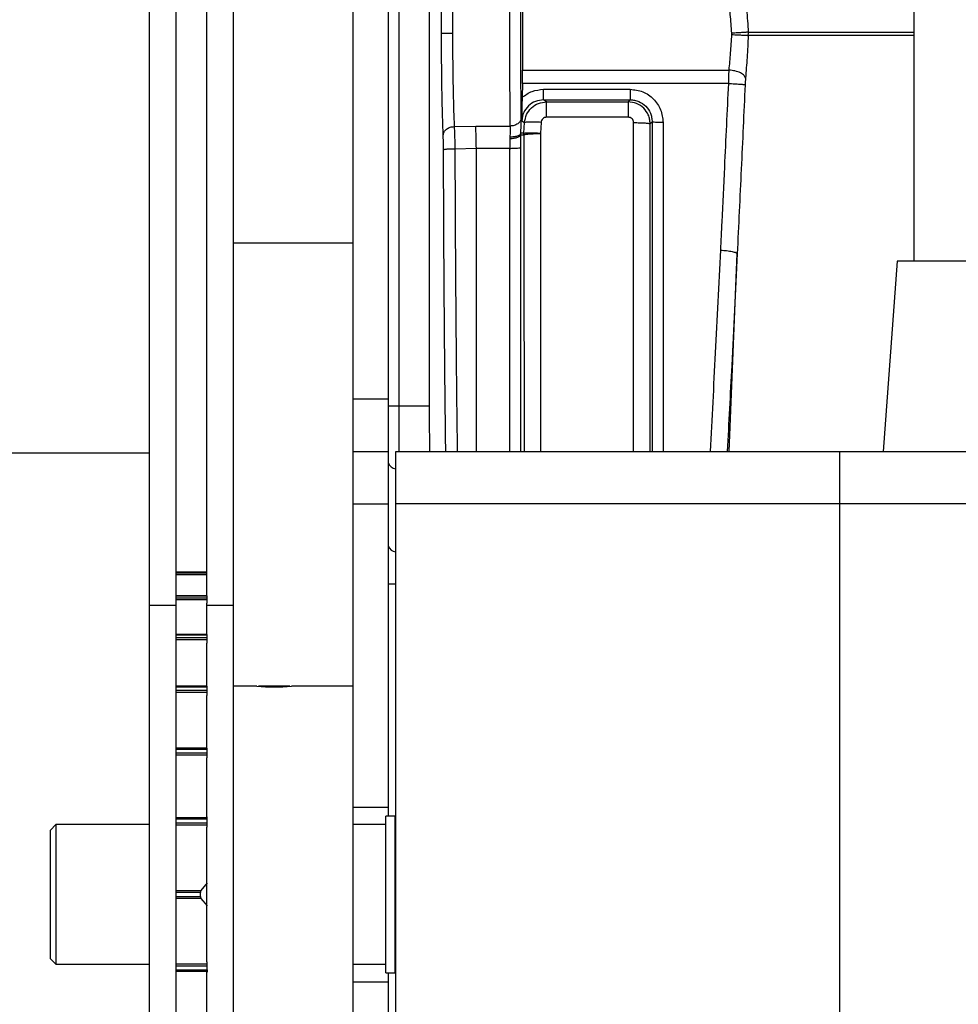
# Model space of a CAD drawing. Header units: inches. Extents: x 144.9 to 238.4, y 214.8 to 247.7.
# Tile 228 of 256: x 177.063 to 177.273, y 244.457 to 244.677. Entities that reach past the tile are written whole.
import ezdxf

# ---------------------------------------------------------------- set-up
doc = ezdxf.new("R2010")
doc.units = ezdxf.units.IN
doc.header["$LTSCALE"] = 0.25
doc.header["$MEASUREMENT"] = 0
doc.layers.add('ANNOTATIONS', color=1, linetype='Continuous')
doc.layers.add('MOTOR LH', color=7, linetype='Continuous')
doc.styles.add('ARIAL', font='arial.ttf', dxfattribs={"height": 0.09375})
doc.dimstyles.new('STANDARD$0', dxfattribs={"dimtxt": 0.09375, "dimasz": 0.09375, "dimexe": 0.03125, "dimexo": 0.046875, "dimgap": 0.09, "dimtad": 0, "dimtih": 1, "dimtoh": 1, "dimdec": 4, "dimzin": 0, "dimdsep": 46, "dimtxsty": 'ARIAL', "dimcen": 0.09, "dimadec": 0, "dimazin": 0, "dimtfac": 1, "dimtdec": 4, "dimtofl": 0, "dimtmove": 0, "dimatfit": 1, "dimfxl": 1, "dimtolj": 1, "dimtzin": 0, "dimarcsym": 0})

# ---------------------------------------------------------------- blocks, each defined once
blk = doc.blocks.new('*D36')
at = {"layer": 'ANNOTATIONS', "color": 0, "lineweight": -2, "transparency": 16777216}
for p, q in [((176.8454608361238, 244.7210665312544), (176.8454608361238, 245.6873671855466)), ((177.9860858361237, 243.5376739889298), (177.9860858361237, 245.6873671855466)), ((176.9392108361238, 245.6561171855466), (177.130663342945, 245.6561171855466)), ((177.8923358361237, 245.6561171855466), (177.7008833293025, 245.6561171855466))]:
    blk.add_line(p, q, dxfattribs=at)
at = {"layer": 'ANNOTATIONS', "color": 0, "transparency": 16777216}
for points in [[(176.9392108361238, 245.6717421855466), (176.9392108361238, 245.6404921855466), (176.8454608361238, 245.6561171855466)], [(177.8923358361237, 245.6717421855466), (177.8923358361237, 245.6404921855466), (177.9860858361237, 245.6561171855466)]]:
    blk.add_solid(points, dxfattribs=at)
at = {"layer": 'defpoints', "color": 0, "transparency": 16777216}
for p in [(176.8454608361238, 245.6561171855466), (176.8454608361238, 244.6741915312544), (177.9860858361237, 243.4907989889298)]:
    blk.add_point(p, dxfattribs=at)
at = {"layer": 'ANNOTATIONS', "color": 0, "transparency": 16777216, "insert": (177.4157733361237, 245.6561171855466), "char_height": 0.09375, "attachment_point": 5, "style": 'ARIAL'}
blk.add_mtext('\\A1;18 5/8"', dxfattribs=at)
blk = doc.blocks.new('*D38')
at = {"layer": 'ANNOTATIONS', "color": 0, "lineweight": -2, "transparency": 16777216}
for p, q in [((176.5571254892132, 244.7850832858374), (176.5571254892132, 246.0537298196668)), ((177.9860858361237, 243.5376739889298), (177.9860858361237, 246.0537298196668)), ((176.6508754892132, 246.0224798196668), (177.0672639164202, 246.0224798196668)), ((177.8923358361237, 246.0224798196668), (177.4759474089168, 246.0224798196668))]:
    blk.add_line(p, q, dxfattribs=at)
at = {"layer": 'ANNOTATIONS', "color": 0, "transparency": 16777216}
for points in [[(176.6508754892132, 246.0381048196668), (176.6508754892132, 246.0068548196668), (176.5571254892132, 246.0224798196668)], [(177.8923358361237, 246.0381048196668), (177.8923358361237, 246.0068548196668), (177.9860858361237, 246.0224798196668)]]:
    blk.add_solid(points, dxfattribs=at)
at = {"layer": 'defpoints', "color": 0, "transparency": 16777216}
for p in [(177.9860858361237, 246.0224798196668), (176.5571254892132, 244.7382082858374), (177.9860858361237, 243.4907989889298)]:
    blk.add_point(p, dxfattribs=at)
at = {"layer": 'ANNOTATIONS', "color": 0, "transparency": 16777216, "insert": (177.2716056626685, 246.0224798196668), "char_height": 0.09375, "attachment_point": 5, "style": 'ARIAL'}
blk.add_mtext('\\A1;24""', dxfattribs=at)

msp = doc.modelspace()

# ---------------------------------------------------------------- linework, layer by layer
at = {"layer": 'MOTOR LH'}
for p, q in [((177.1483336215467, 244.5807696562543), (177.1483336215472, 244.9719277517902)), ((177.1458729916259, 244.9694671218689), (177.1458729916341, 244.4992384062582)), ((177.1380604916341, 244.3826446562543), (177.1380604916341, 244.9657384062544)), ((177.2633439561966, 244.8608643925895), (177.2633439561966, 244.6232696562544)), ((177.0925314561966, 244.4088946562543), (177.0925314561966, 244.8118377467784)), ((177.0984689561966, 244.4078894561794), (177.0984689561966, 244.8118377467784)), ((177.1053439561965, 244.548444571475), (177.1053439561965, 244.8118377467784)), ((177.1112814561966, 244.4088946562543), (177.1112814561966, 244.8118377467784)), ((177.1550280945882, 244.7574765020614), (177.1550280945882, 244.5909065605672)), ((177.222669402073, 244.6739457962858), (177.2226665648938, 244.6742503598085)), ((177.2263291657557, 244.6744753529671), (177.2263414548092, 244.6740488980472)), ((177.2263291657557, 244.6744753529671), (177.2633439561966, 244.6744753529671)), ((177.226335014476, 244.673744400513), (177.2263414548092, 244.6740488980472)), ((177.2633439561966, 244.6737444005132), (177.226335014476, 244.6737444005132)), ((177.1758859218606, 244.6660005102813), (177.2220509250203, 244.6660005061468)), ((177.1758657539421, 244.6630119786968), (177.1757858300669, 244.6598965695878)), ((177.2219579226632, 244.663011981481), (177.1758657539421, 244.6630119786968)), ((177.1805972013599, 244.6617005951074), (177.1999412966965, 244.6617005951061)), ((177.1805972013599, 244.659348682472), (177.1999412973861, 244.659348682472)), ((177.181249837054, 244.6588978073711), (177.1805972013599, 244.6593486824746)), ((177.1994915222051, 244.6588978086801), (177.1999412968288, 244.6593486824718)), ((177.181249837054, 244.6588978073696), (177.1994915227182, 244.6588978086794)), ((177.175703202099, 244.654688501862), (177.1763463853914, 244.6542562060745)), ((177.1994915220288, 244.655466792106), (177.1812498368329, 244.655466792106)), ((177.1606121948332, 244.6533699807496), (177.1654291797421, 244.6534900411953)), ((177.1654291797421, 244.6534900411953), (177.1731223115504, 244.653490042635)), ((177.1762007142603, 244.6518780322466), (177.176346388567, 244.6542562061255)), ((177.1800263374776, 244.654320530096), (177.1798760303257, 244.6519057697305)), ((177.2044066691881, 244.6539885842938), (177.2048449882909, 244.6544277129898)), ((177.1730512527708, 244.6510314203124), (177.1730423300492, 244.6506342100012)), ((177.1730423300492, 244.6506342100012), (177.173065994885, 244.648505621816)), ((177.1754995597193, 244.6515540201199), (177.1761870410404, 244.6515265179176)), ((177.1754995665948, 244.6515540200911), (177.1755014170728, 244.6519072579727)), ((177.1755232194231, 244.6487146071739), (177.175499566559, 244.6515540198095)), ((177.1762007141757, 244.6518780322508), (177.1755014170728, 244.6519072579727)), ((177.1761870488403, 244.6515265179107), (177.1762007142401, 244.6518780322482)), ((177.1798760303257, 244.6519057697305), (177.179872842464, 244.6518190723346)), ((177.1655580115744, 244.6485045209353), (177.1607594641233, 244.6483532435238)), ((177.173065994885, 244.648505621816), (177.1655580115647, 244.648504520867)), ((177.1112814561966, 244.6273790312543), (177.1380604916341, 244.6273790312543)), ((177.2220330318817, 244.5807696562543), (177.2238567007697, 244.6249698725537)), ((177.2595939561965, 244.6232696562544), (177.2564689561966, 244.5807696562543)), ((177.2814689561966, 244.6232696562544), (177.2595939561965, 244.6232696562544)), ((177.1380604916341, 244.5924884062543), (177.1458729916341, 244.5924884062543)), ((177.1458729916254, 244.5909065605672), (177.1550280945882, 244.5909065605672)), ((177.0509689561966, 244.5804415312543), (177.0925314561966, 244.5804415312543)), ((177.1380604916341, 244.5807696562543), (177.1458729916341, 244.5807696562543)), ((177.1475314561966, 244.5807696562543), (177.2942814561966, 244.5807696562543)), ((177.1475314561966, 244.3826446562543), (177.1475314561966, 244.5807696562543)), ((177.2467814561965, 244.3826446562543), (177.2467814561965, 244.5807696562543)), ((177.1380604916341, 244.5690509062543), (177.1458729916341, 244.5690509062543)), ((177.2942814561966, 244.5690509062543), (177.1475314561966, 244.5690509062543)), ((177.1053439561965, 244.5537793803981), (177.0984689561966, 244.5537793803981)), ((177.1053439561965, 244.5537676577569), (177.0984689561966, 244.5537676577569)), ((177.0984689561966, 244.5535805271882), (177.1053439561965, 244.5535805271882)), ((177.1053439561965, 244.5531967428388), (177.0984689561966, 244.5531967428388)), ((177.1458729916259, 244.551155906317), (177.1475314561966, 244.551155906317)), ((177.1053587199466, 244.548444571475), (177.0984689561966, 244.548444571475)), ((177.1053587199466, 244.5483970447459), (177.0984689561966, 244.5483970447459)), ((177.0984689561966, 244.5480321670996), (177.1053587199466, 244.5480321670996)), ((177.1053587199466, 244.54757554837), (177.0984689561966, 244.54757554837)), ((177.1053587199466, 244.5467911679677), (177.1053587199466, 244.548444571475)), ((177.0925314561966, 244.5463444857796), (177.0984689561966, 244.5463444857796)), ((177.1053439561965, 244.5398682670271), (177.1053439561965, 244.5467911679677)), ((177.1053439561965, 244.5463444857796), (177.1112814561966, 244.5463444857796)), ((177.1053587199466, 244.539787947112), (177.0984689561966, 244.539787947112)), ((177.1053587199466, 244.539682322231), (177.0984689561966, 244.539682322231)), ((177.0984689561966, 244.5391579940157), (177.1053587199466, 244.5391579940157)), ((177.1053587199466, 244.5386514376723), (177.0984689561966, 244.5386514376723)), ((177.1053587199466, 244.5378849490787), (177.1053587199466, 244.539787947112)), ((177.1053439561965, 244.5282435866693), (177.1053439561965, 244.5378849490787)), ((177.1053587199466, 244.5282435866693), (177.0984689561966, 244.5282435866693)), ((177.1053587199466, 244.5280604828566), (177.0984689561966, 244.5280604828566)), ((177.0984689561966, 244.527402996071), (177.1053587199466, 244.527402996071)), ((177.1053587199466, 244.5261688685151), (177.1053587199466, 244.5282435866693)), ((177.1164667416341, 244.5282745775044), (177.1112814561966, 244.5282745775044)), ((177.123872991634, 244.5282745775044), (177.1168831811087, 244.5282745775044)), ((177.1380604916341, 244.5282745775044), (177.124230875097, 244.5282745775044)), ((177.1053587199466, 244.5268719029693), (177.0984689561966, 244.5268719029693)), ((177.1053439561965, 244.5143903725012), (177.1053439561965, 244.5261688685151)), ((177.1053587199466, 244.5143903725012), (177.0984689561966, 244.5143903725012)), ((177.1053587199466, 244.5141142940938), (177.0984689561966, 244.5141142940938)), ((177.1053587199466, 244.5122232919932), (177.1053587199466, 244.5143903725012)), ((177.0984689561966, 244.5133566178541), (177.1053587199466, 244.5133566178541)), ((177.1053587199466, 244.5128276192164), (177.0984689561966, 244.5128276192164)), ((177.1053439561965, 244.4990670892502), (177.1053439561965, 244.5122232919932)), ((177.1380604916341, 244.5012384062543), (177.1458729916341, 244.5012384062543)), ((177.0984689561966, 244.4989136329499), (177.1053587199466, 244.4989136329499)), ((177.1053587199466, 244.4985430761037), (177.0984689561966, 244.4985430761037)), ((177.1053587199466, 244.4967475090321), (177.1053587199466, 244.4990670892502)), ((177.1474377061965, 244.4992384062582), (177.1453439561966, 244.4992384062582)), ((177.1453439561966, 244.4641759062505), (177.1453439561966, 244.4992384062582)), ((177.1474377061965, 244.4641759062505), (177.1474377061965, 244.4992384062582)), ((177.0715939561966, 244.4973227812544), (177.0703439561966, 244.4960727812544)), ((177.0925314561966, 244.4973227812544), (177.0715939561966, 244.4973227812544)), ((177.0715939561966, 244.4973227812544), (177.0715939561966, 244.4660915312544)), ((177.0984689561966, 244.4977232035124), (177.1053587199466, 244.4977232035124)), ((177.1053587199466, 244.4972228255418), (177.0984689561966, 244.4972228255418)), ((177.1053439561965, 244.4666668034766), (177.1053439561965, 244.4967475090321)), ((177.1453439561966, 244.4973227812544), (177.1380604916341, 244.4973227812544)), ((177.1475314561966, 244.4963321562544), (177.1474377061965, 244.4963321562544)), ((177.0703439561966, 244.4673415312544), (177.0703439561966, 244.4960727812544)), ((177.1053587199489, 244.4842695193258), (177.1039902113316, 244.4825743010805)), ((177.0984689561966, 244.4825743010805), (177.1039902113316, 244.4825743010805)), ((177.1038854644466, 244.4821276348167), (177.0984689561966, 244.4821276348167)), ((177.0984689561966, 244.481286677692), (177.1038854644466, 244.481286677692)), ((177.103990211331, 244.4808400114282), (177.0984689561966, 244.4808400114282)), ((177.1038854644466, 244.481286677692), (177.1038854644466, 244.4821276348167)), ((177.103990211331, 244.4808400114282), (177.1053587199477, 244.4791447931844)), ((177.0703439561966, 244.4673415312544), (177.0715939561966, 244.4660915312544)), ((177.0715939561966, 244.4660915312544), (177.0925314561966, 244.4660915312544)), ((177.0984689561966, 244.4661914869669), (177.1053587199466, 244.4661914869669)), ((177.1053587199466, 244.4656911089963), (177.0984689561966, 244.4656911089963)), ((177.1053587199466, 244.4648712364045), (177.1053587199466, 244.4666668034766)), ((177.1380604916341, 244.4660915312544), (177.1453439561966, 244.4660915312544)), ((177.1474377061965, 244.4670821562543), (177.1475314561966, 244.4670821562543)), ((177.0984689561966, 244.4648712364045), (177.1053587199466, 244.4648712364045)), ((177.1053587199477, 244.4645006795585), (177.0984689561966, 244.4645006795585)), ((177.1053439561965, 244.4511910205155), (177.1053439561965, 244.4643472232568)), ((177.1053587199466, 244.4648712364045), (177.1053587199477, 244.4645006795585)), ((177.1053587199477, 244.4645006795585), (177.1053587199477, 244.4643472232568)), ((177.1453439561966, 244.4641759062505), (177.1474377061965, 244.4641759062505)), ((177.1458729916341, 244.4641759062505), (177.1458729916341, 244.3826446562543)), ((177.1380604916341, 244.4621759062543), (177.1458729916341, 244.4621759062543))]:
    msp.add_line(p, q, dxfattribs=at)
for centre, radius, start, end in [((177.1476808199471, 244.5787535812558), 0.001889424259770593, 196.8998410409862, 265.4658933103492), ((177.1476808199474, 244.560173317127), 0.001889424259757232, 196.8998410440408, 265.4658933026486), ((177.1203728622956, 244.5747530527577), 0.04664232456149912, 265.1960656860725, 274.7446324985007)]:
    msp.add_arc(centre, radius, start, end, dxfattribs=at)
for points, knots in [([(177.1577807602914, 244.6741915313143), (177.1577855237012, 244.6763522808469), (177.157795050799, 244.6806739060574), (177.1578719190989, 244.6868259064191), (177.157988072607, 244.6924498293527), (177.1580980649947, 244.6954205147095), (177.1581530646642, 244.6969059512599)], [0, 0, 0, 0, 0.2499683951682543, 0.4999513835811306, 0.7499598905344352, 1, 1, 1, 1]), ([(177.1606121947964, 244.6950130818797), (177.1605548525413, 244.6935752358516), (177.160442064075, 244.6907470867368), (177.1603278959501, 244.6854569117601), (177.1602539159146, 244.6798921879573), (177.160244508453, 244.6760688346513), (177.1602398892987, 244.6741915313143)], [0, 0, 0, 0, 0.2630367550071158, 0.5173760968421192, 0.7630270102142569, 1, 1, 1, 1]), ([(177.1731223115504, 244.653490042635), (177.1731133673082, 244.6545867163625), (177.1730941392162, 244.6569443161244), (177.1730778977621, 244.661608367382), (177.1730674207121, 244.667458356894), (177.173064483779, 244.674199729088), (177.1730674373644, 244.6809385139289), (177.1730779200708, 244.6867822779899), (177.1730941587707, 244.6914416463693), (177.1731133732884, 244.6937972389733), (177.1731223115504, 244.6948930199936)], [0, 0, 0, 0, 0.1021307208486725, 0.2195578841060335, 0.3522608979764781, 0.5002163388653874, 0.6480338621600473, 0.7806187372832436, 0.897947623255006, 1, 1, 1, 1]), ([(177.1755763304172, 244.6552458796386), (177.1755663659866, 244.6564990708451), (177.1755464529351, 244.6590034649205), (177.1755325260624, 244.6636968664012), (177.1755243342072, 244.6688147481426), (177.1755219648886, 244.6741977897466), (177.1755243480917, 244.6795813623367), (177.1755325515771, 244.6846984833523), (177.1755464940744, 244.6893875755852), (177.1755663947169, 244.6918885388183), (177.1755763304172, 244.69313718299)], [0, 0, 0, 0, 0.1253113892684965, 0.2504239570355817, 0.3750392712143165, 0.5002163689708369, 0.6251716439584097, 0.7498611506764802, 0.8751143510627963, 1, 1, 1, 1]), ([(177.2255481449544, 244.6842339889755), (177.2256980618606, 244.6826680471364), (177.2259975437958, 244.6795398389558), (177.2262187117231, 244.6761621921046), (177.2263291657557, 244.6744753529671)], [0, 0, 0, 0, 0.5005874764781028, 1, 1, 1, 1]), ([(177.1758859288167, 244.68238255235), (177.1758757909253, 244.68107269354), (177.1758555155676, 244.6784530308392), (177.175847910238, 244.6741913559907), (177.1758555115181, 244.6699297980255), (177.1758757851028, 244.6673102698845), (177.1758859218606, 244.6660005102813)], [0, 0, 0, 0, 0.2500113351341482, 0.5000121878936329, 0.7500069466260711, 0.9999999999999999, 0.9999999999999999, 0.9999999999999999, 0.9999999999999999]), ([(177.2226665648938, 244.6742503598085), (177.2225553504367, 244.6756575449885), (177.2223321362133, 244.6784818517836), (177.2220285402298, 244.6810792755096), (177.2218762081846, 244.6823825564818)], [0, 0, 0, 0, 0.4982409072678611, 1, 1, 1, 1]), ([(177.1581530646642, 244.6514771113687), (177.1580980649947, 244.6529625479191), (177.157988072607, 244.6559332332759), (177.1578719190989, 244.6615571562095), (177.157795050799, 244.6677091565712), (177.1577855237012, 244.6720307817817), (177.1577807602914, 244.6741915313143)], [0, 0, 0, 0, 0.2500401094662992, 0.50004861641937, 0.7500316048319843, 1, 1, 1, 1]), ([(177.1602398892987, 244.6741915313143), (177.1598984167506, 244.6741915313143), (177.1591891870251, 244.6741915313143), (177.1583751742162, 244.6741915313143), (177.1578862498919, 244.6741915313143), (177.1578150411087, 244.6741915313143), (177.1577807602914, 244.6741915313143)], [0, 0, 0, 0, 0.2706974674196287, 0.5622316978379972, 0.7892527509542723, 1, 1, 1, 1]), ([(177.1602398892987, 244.6741915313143), (177.1602445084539, 244.6723142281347), (177.1602539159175, 244.6684908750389), (177.1603278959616, 244.6629261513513), (177.1604420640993, 244.6576359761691), (177.1605548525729, 244.6548078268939), (177.1606121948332, 244.6533699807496)], [0, 0, 0, 0, 0.2369729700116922, 0.4826238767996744, 0.7369632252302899, 1, 1, 1, 1]), ([(177.2220509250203, 244.6660005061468), (177.2221737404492, 244.6672657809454), (177.2224200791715, 244.6698036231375), (177.2225861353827, 244.6725624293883), (177.222669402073, 244.6739457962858)], [0, 0, 0, 0, 0.4985632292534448, 1, 1, 1, 1]), ([(177.2263291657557, 244.6744753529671), (177.226237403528, 244.6744686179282), (177.2260473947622, 244.6744546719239), (177.2251788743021, 244.674400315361), (177.2239979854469, 244.6743287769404), (177.2231001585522, 244.6742758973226), (177.2226665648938, 244.6742503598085)], [0, 0, 0, 0, 0.241468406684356, 0.500000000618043, 0.7585315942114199, 1, 1, 1, 1]), ([(177.222669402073, 244.6739457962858), (177.2231034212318, 244.6739265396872), (177.2240021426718, 244.6738866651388), (177.2251841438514, 244.6738259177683), (177.2260533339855, 244.6737739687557), (177.2262432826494, 244.6737540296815), (177.226335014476, 244.673744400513)], [0, 0, 0, 0, 0.2414647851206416, 0.4999999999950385, 0.7585352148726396, 1, 1, 1, 1]), ([(177.226335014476, 244.673744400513), (177.2262525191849, 244.6720860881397), (177.2260883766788, 244.6687865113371), (177.225846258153, 244.6657302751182), (177.2257258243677, 244.6642100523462)], [0, 0, 0, 0, 0.5025833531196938, 1, 1, 1, 1]), ([(177.1758657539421, 244.6630119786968), (177.1758749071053, 244.6635272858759), (177.1758933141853, 244.6645635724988), (177.1758883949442, 244.6655197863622), (177.1758859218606, 244.6660005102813)], [0, 0, 0, 0, 0.4972631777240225, 1, 1, 1, 1]), ([(177.2219579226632, 244.663011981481), (177.2219703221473, 244.6635224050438), (177.2219955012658, 244.6645589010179), (177.2220322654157, 244.6655151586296), (177.2220509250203, 244.6660005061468)], [0, 0, 0, 0, 0.4924510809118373, 1, 1, 1, 1]), ([(177.2257258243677, 244.6642100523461), (177.2256528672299, 244.664412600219), (177.2255013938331, 244.6648331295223), (177.224638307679, 244.6654085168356), (177.2234277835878, 244.665843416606), (177.2224985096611, 244.6659494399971), (177.2220509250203, 244.6660005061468)], [0, 0, 0, 0, 0.2408249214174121, 0.5000000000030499, 0.7591750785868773, 1, 1, 1, 1]), ([(177.2257258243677, 244.6642100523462), (177.22570777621, 244.6639713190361), (177.2256715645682, 244.6634923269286), (177.2256466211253, 244.6629751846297), (177.225634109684, 244.6627157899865)], [0, 0, 0, 0, 0.4984076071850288, 1, 1, 1, 1]), ([(177.1757858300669, 244.6598965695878), (177.1765042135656, 244.6604142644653), (177.1779439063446, 244.6614517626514), (177.1797115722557, 244.6616175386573), (177.1805972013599, 244.6617005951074)], [0, 0, 0, 0, 0.4989838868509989, 1, 1, 1, 1]), ([(177.1999412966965, 244.6617005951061), (177.200903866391, 244.6615895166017), (177.2028324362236, 244.6613669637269), (177.2052615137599, 244.6596550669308), (177.2069693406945, 244.6571987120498), (177.2071917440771, 244.6552481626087), (177.2073041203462, 244.6542625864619)], [0, 0, 0, 0, 0.2478816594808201, 0.4966467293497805, 0.7456650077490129, 1, 1, 1, 1]), ([(177.2201711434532, 244.6257458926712), (177.2202731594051, 244.6278512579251), (177.2205719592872, 244.6340177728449), (177.2211823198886, 244.6464211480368), (177.2216661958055, 244.656771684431), (177.2219579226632, 244.663011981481)], [0, 0, 0, 0, 0.1707198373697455, 0.5000303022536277, 1, 1, 1, 1]), ([(177.221957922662, 244.6630119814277), (177.2224005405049, 244.6629904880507), (177.2233185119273, 244.6629459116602), (177.2245189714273, 244.6628622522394), (177.2253858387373, 244.6627793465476), (177.2255533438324, 244.6627364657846), (177.2256341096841, 244.6627157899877)], [0, 0, 0, 0, 0.2410847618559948, 0.5000000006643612, 0.7589152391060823, 1, 1, 1, 1]), ([(177.2256341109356, 244.6627157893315), (177.2253450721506, 244.6564225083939), (177.2247644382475, 244.6437802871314), (177.2241601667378, 244.631258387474), (177.2238567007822, 244.6249698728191)], [0, 0, 0, 0, 0.4977986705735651, 0.9999999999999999, 0.9999999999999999, 0.9999999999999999, 0.9999999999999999]), ([(177.175785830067, 244.6598965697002), (177.1757759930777, 244.6595400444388), (177.1757538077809, 244.6587359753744), (177.1757232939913, 244.6568845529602), (177.1757116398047, 244.6556093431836), (177.1757032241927, 244.6546885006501)], [0, 0, 0, 0, 0.1812499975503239, 0.4087719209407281, 1, 1, 1, 1]), ([(177.1805972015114, 244.6593486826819), (177.1799735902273, 244.6592802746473), (177.1787272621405, 244.6591435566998), (177.1771369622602, 244.6580757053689), (177.1759971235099, 244.6565388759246), (177.175801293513, 244.6553059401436), (177.1757032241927, 244.6546885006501)], [0, 0, 0, 0, 0.2499711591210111, 0.4995837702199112, 0.7493975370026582, 1, 1, 1, 1]), ([(177.1999412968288, 244.6593486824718), (177.2002732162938, 244.6593293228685), (177.2009304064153, 244.6592909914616), (177.2021625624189, 244.6588948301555), (177.2035002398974, 244.6579995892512), (177.204389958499, 244.6566607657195), (177.2047870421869, 244.6554319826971), (177.2048254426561, 244.654766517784), (177.2048449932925, 244.6544277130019)], [0, 0, 0, 0, 0.1289196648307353, 0.2552568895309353, 0.4993788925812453, 0.7398003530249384, 0.8675258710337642, 1, 1, 1, 1]), ([(177.1763463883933, 244.6542562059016), (177.1764499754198, 244.6548718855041), (177.1766570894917, 244.6561028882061), (177.1778024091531, 244.6576273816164), (177.179387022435, 244.6586894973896), (177.1806288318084, 244.6588283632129), (177.181249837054, 244.6588978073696)], [0, 0, 0, 0, 0.2498701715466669, 0.4995956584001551, 0.749757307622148, 0.9999999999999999, 0.9999999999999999, 0.9999999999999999, 0.9999999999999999]), ([(177.2044066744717, 244.6539885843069), (177.2043840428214, 244.6543386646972), (177.2043400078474, 244.6550198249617), (177.2039250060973, 244.6562462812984), (177.2030196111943, 244.6575662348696), (177.2014133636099, 244.6586770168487), (177.2001296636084, 244.6588244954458), (177.1994915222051, 244.6588978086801)], [0, 0, 0, 0, 0.1366180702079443, 0.2658212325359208, 0.5009702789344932, 0.7519268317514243, 1, 1, 1, 1]), ([(177.1755763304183, 244.6552458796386), (177.1755235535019, 244.6550214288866), (177.1754140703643, 244.6545558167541), (177.1748359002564, 244.6539698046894), (177.1740330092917, 244.6535676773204), (177.1734185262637, 244.6535152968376), (177.1731223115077, 244.6534900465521)], [0, 0, 0, 0, 0.2410275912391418, 0.4999999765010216, 0.7589723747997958, 0.9999999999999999, 0.9999999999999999, 0.9999999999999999, 0.9999999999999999]), ([(177.1755014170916, 244.6519072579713), (177.1755050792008, 244.6519804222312), (177.1755409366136, 244.6526968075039), (177.1755736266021, 244.6537467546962), (177.1755798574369, 244.6546842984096), (177.175577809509, 244.6550833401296), (177.1755768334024, 244.6551982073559), (177.1755764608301, 244.6552335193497), (177.1755763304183, 244.6552458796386)], [0, 0, 0, 0, 0.05783611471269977, 0.5663002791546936, 0.8758199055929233, 0.9611594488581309, 0.9864046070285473, 0.9999999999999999, 0.9999999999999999, 0.9999999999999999, 0.9999999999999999]), ([(177.1812498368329, 244.655466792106), (177.1810958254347, 244.6554497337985), (177.1807859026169, 244.6554154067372), (177.180386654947, 244.6551547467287), (177.1801030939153, 244.6547744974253), (177.1800517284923, 244.6544707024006), (177.1800263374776, 244.654320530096)], [0, 0, 0, 0, 0.2496442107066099, 0.5023682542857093, 0.7540101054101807, 1, 1, 1, 1]), ([(177.2007178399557, 244.654255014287), (177.2006994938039, 244.6544106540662), (177.2006622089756, 244.6547269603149), (177.2003819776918, 244.6551316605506), (177.199972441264, 244.6554111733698), (177.1996509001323, 244.6554483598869), (177.1994915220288, 244.655466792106)], [0, 0, 0, 0, 0.2443621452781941, 0.4966164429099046, 0.7504881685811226, 1, 1, 1, 1]), ([(177.1581530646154, 244.6514771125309), (177.1581916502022, 244.6517122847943), (177.15825097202, 244.6520738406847), (177.1585636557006, 244.6525090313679), (177.1588796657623, 244.6528106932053), (177.159271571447, 244.6530539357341), (177.1598369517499, 244.6532946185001), (177.160306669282, 244.6533402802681), (177.1606121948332, 244.6533699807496)], [0, 0, 0, 0, 0.2397796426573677, 0.3686393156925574, 0.4999999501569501, 0.631360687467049, 0.7602202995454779, 1, 1, 1, 1]), ([(177.1606121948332, 244.6533699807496), (177.1606285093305, 244.6530381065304), (177.1606610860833, 244.65237542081), (177.1607022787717, 244.6511386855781), (177.1607368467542, 244.6497919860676), (177.1607519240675, 244.6488327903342), (177.1607594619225, 244.6483532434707)], [0, 0, 0, 0, 0.2510140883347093, 0.5012243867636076, 0.7506387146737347, 1, 1, 1, 1]), ([(177.1655580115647, 244.648504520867), (177.1655418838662, 244.6493133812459), (177.1655155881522, 244.6506322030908), (177.1654706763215, 244.6523128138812), (177.165443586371, 244.653081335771), (177.1654291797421, 244.6534900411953)], [0, 0, 0, 0, 0.4261482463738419, 0.6948215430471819, 1, 1, 1, 1]), ([(177.1731223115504, 244.653490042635), (177.1731240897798, 244.6531128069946), (177.1731274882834, 244.6523918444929), (177.173075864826, 244.6514706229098), (177.1730512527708, 244.6510314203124)], [0, 0, 0, 0, 0.5232389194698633, 1, 1, 1, 1]), ([(177.1800263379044, 244.6543205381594), (177.1795781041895, 244.6543405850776), (177.1786474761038, 244.6543822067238), (177.1774352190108, 244.654386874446), (177.1765709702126, 244.654345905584), (177.1764193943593, 244.6542853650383), (177.1763463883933, 244.6542562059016)], [0, 0, 0, 0, 0.2408232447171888, 0.5000000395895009, 0.7591768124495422, 1, 1, 1, 1]), ([(177.2006862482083, 244.5807696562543), (177.20069126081, 244.5877077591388), (177.2007022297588, 244.6028902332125), (177.2007126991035, 244.6275072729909), (177.2007161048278, 244.6452271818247), (177.2007178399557, 244.654255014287)], [0, 0, 0, 0, 0.2921883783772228, 0.639388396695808, 1, 1, 1, 1]), ([(177.2007178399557, 244.6542550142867), (177.2011725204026, 244.6542515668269), (177.2021176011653, 244.6542444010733), (177.2033438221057, 244.6541831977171), (177.2042064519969, 244.6540934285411), (177.2043416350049, 244.6540226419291), (177.2044066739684, 244.6539885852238)], [0, 0, 0, 0, 0.2405426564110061, 0.4999824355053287, 0.7594326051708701, 1, 1, 1, 1]), ([(177.2043756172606, 244.5807696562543), (177.2043807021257, 244.5880618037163), (177.2043915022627, 244.6035501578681), (177.2044017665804, 244.6280961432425), (177.204405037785, 244.6453542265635), (177.204406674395, 244.6539885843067)], [0, 0, 0, 0, 0.3077548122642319, 0.653664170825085, 0.9999999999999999, 0.9999999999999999, 0.9999999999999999, 0.9999999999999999]), ([(177.2048449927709, 244.6544277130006), (177.2048447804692, 244.6458330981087), (177.2048443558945, 244.6286450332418), (177.2048427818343, 244.6039635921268), (177.2048412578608, 244.588261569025), (177.2048405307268, 244.5807696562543)], [0, 0, 0, 0, 0.3433755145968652, 0.6867044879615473, 1, 1, 1, 1]), ([(177.2073041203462, 244.6542625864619), (177.2070009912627, 244.6542648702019), (177.2063709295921, 244.6542696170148), (177.2055534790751, 244.6543076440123), (177.2049784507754, 244.6543631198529), (177.2048883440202, 244.6544067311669), (177.2048449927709, 244.6544277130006)], [0, 0, 0, 0, 0.2405552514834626, 0.5000003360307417, 0.7594452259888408, 1, 1, 1, 1]), ([(177.2073041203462, 244.6542625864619), (177.2073038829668, 244.6455958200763), (177.2073034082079, 244.6282622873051), (177.2073027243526, 244.6036387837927), (177.2073022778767, 244.5880638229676), (177.2073020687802, 244.5807696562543)], [0, 0, 0, 0, 0.3471193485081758, 0.6942386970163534, 0.9999999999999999, 0.9999999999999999, 0.9999999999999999, 0.9999999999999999]), ([(177.1582144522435, 244.6481314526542), (177.1582100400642, 244.6487773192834), (177.1582012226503, 244.6500680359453), (177.1581691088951, 244.651007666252), (177.1581530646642, 244.6514771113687)], [0, 0, 0, 0, 0.5003938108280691, 1, 1, 1, 1]), ([(177.175499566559, 244.6515540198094), (177.1754524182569, 244.6514405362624), (177.175354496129, 244.6512048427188), (177.1747781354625, 244.650900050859), (177.1739665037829, 244.6506852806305), (177.1733426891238, 244.6506508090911), (177.1730423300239, 244.6506342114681)], [0, 0, 0, 0, 0.2407438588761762, 0.4999999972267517, 0.7592561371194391, 1, 1, 1, 1]), ([(177.1755014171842, 244.6519072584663), (177.1754470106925, 244.6517836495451), (177.1753341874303, 244.651527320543), (177.1747561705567, 244.651224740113), (177.1739568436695, 244.6510349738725), (177.173345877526, 244.6510325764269), (177.1730512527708, 244.6510314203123)], [0, 0, 0, 0, 0.2411137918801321, 0.4999999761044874, 0.7588861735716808, 1, 1, 1, 1]), ([(177.1761870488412, 244.6515265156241), (177.1762587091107, 244.6515637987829), (177.1764075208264, 244.6516412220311), (177.1772724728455, 244.6517392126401), (177.1784886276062, 244.6518064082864), (177.1794229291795, 244.6518149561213), (177.179872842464, 244.6518190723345)], [0, 0, 0, 0, 0.2407747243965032, 0.4999995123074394, 0.7592245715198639, 1, 1, 1, 1]), ([(177.1761870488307, 244.6515265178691), (177.1761896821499, 244.6431034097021), (177.1761949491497, 244.6262560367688), (177.176210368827, 244.6025450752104), (177.1762263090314, 244.5876543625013), (177.1762336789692, 244.5807696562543)], [0, 0, 0, 0, 0.3496261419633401, 0.6993002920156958, 0.9999999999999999, 0.9999999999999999, 0.9999999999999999, 0.9999999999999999]), ([(177.1762007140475, 244.6518780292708), (177.1762743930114, 244.6519097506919), (177.1764273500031, 244.6519756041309), (177.1772908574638, 244.6520110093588), (177.178500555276, 244.6519912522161), (177.179428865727, 244.6519335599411), (177.1798760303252, 244.6519057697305)], [0, 0, 0, 0, 0.2408486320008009, 0.5000000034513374, 0.759151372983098, 1, 1, 1, 1]), ([(177.179872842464, 244.6518190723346), (177.1798756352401, 244.6430070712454), (177.179881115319, 244.6257158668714), (177.1798968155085, 244.6019249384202), (177.1799128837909, 244.5873260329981), (177.1799201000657, 244.5807696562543)], [0, 0, 0, 0, 0.364078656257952, 0.714407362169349, 1, 1, 1, 1]), ([(177.1607594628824, 244.6483532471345), (177.160448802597, 244.6483503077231), (177.1599708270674, 244.6483457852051), (177.1593885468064, 244.6483179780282), (177.1589824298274, 244.6482894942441), (177.1586528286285, 244.6482538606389), (177.1583245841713, 244.6482023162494), (177.1582578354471, 244.6481593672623), (177.1582144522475, 244.6481314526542)], [0, 0, 0, 0, 0.2394745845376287, 0.3684506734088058, 0.5000030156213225, 0.631554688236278, 0.7605297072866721, 1, 1, 1, 1]), ([(177.1587226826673, 244.5807696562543), (177.1586542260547, 244.5866082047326), (177.1584919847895, 244.6004454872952), (177.1583178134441, 244.6229925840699), (177.1582489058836, 244.6397518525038), (177.1582144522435, 244.6481314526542)], [0, 0, 0, 0, 0.2673823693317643, 0.6336926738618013, 1, 1, 1, 1]), ([(177.1607594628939, 244.6483532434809), (177.1607934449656, 244.6401431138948), (177.1608616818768, 244.6236569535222), (177.1610378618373, 244.6010292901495), (177.1612038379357, 244.5869488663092), (177.1612766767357, 244.5807696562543)], [0, 0, 0, 0, 0.3576074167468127, 0.7180852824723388, 1, 1, 1, 1]), ([(177.1655580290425, 244.5807696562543), (177.1655580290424, 244.5868444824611), (177.1655580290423, 244.6008622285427), (177.1655580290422, 244.6235371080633), (177.1655580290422, 244.6401820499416), (177.1655580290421, 244.6485045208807)], [0, 0, 0, 0, 0.2766230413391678, 0.6383115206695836, 1, 1, 1, 1]), ([(177.1730659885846, 244.6485056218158), (177.1733659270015, 244.6485085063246), (177.1739887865, 244.6485144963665), (177.1747995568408, 244.6485624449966), (177.1753762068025, 244.6486324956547), (177.1754754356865, 244.6486879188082), (177.175523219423, 244.6487146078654)], [0, 0, 0, 0, 0.2407753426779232, 0.5000000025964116, 0.7592246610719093, 1, 1, 1, 1]), ([(177.1730725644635, 244.5807696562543), (177.1730716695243, 244.5863283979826), (177.1730694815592, 244.5999185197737), (177.173067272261, 244.6225735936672), (177.1730664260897, 244.6397517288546), (177.173065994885, 244.648505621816)], [0, 0, 0, 0, 0.2534098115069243, 0.6195413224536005, 1, 1, 1, 1]), ([(177.1755295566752, 244.5807696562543), (177.1755286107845, 244.5871639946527), (177.1755265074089, 244.6013830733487), (177.1755243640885, 244.6241300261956), (177.1755236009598, 244.640519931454), (177.1755232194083, 244.648714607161)], [0, 0, 0, 0, 0.2900809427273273, 0.6450524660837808, 1, 1, 1, 1]), ([(177.2178775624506, 244.5807696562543), (177.2182673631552, 244.5880648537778), (177.2190550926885, 244.6028073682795), (177.2197965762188, 244.618047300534), (177.2201711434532, 244.6257458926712)], [0, 0, 0, 0, 0.4948407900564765, 1, 1, 1, 1]), ([(177.2201711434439, 244.6257458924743), (177.2206275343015, 244.62571686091), (177.2213289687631, 244.6256722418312), (177.2221757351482, 244.6255580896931), (177.2227605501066, 244.6254534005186), (177.2232363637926, 244.6253347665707), (177.2237041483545, 244.6251721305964), (177.223796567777, 244.6250495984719), (177.2238567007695, 244.6249698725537)], [0, 0, 0, 0, 0.2398321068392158, 0.3686018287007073, 0.5000006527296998, 0.6313993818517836, 0.7601688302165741, 1, 1, 1, 1]), ([(177.2238567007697, 244.6249698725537), (177.2234544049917, 244.6165884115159), (177.2227353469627, 244.6016075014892), (177.2219696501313, 244.5871420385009), (177.2216323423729, 244.5807696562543)], [0, 0, 0, 0, 0.5594760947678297, 1, 1, 1, 1]), ([(177.1550280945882, 244.5909065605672), (177.1550323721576, 244.5883588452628), (177.1550383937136, 244.5847724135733), (177.1550978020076, 244.5816685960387), (177.1551150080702, 244.5807696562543)], [0, 0, 0, 0, 0.7103760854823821, 1, 1, 1, 1]), ([(177.1039902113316, 244.4825743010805), (177.1039726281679, 244.482546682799), (177.1039374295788, 244.4824913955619), (177.1039012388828, 244.4823510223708), (177.1038866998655, 244.4822220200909), (177.1038857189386, 244.4821470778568), (177.1038854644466, 244.4821276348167)], [0, 0, 0, 0, 0.3037403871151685, 0.60803807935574, 0.8983092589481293, 1, 1, 1, 1]), ([(177.1038854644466, 244.481286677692), (177.10388726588, 244.4812337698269), (177.1038908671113, 244.4811280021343), (177.1039188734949, 244.48098742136), (177.1039539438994, 244.4808914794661), (177.1039803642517, 244.4808539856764), (177.1039902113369, 244.4808400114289)], [0, 0, 0, 0, 0.2753237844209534, 0.5503975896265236, 0.832429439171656, 1, 1, 1, 1])]:
    msp.add_open_spline(points, degree=3, knots=knots, dxfattribs=at)
for points in [[(177.1805972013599, 244.659348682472), (177.1805972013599, 244.6593926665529), (177.1805972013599, 244.6594806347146), (177.1805972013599, 244.6600236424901), (177.1805972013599, 244.6607868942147), (177.1805972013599, 244.6613960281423), (177.1805972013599, 244.6617005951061)], [(177.199941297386, 244.6617005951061), (177.199941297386, 244.6613960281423), (177.1999412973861, 244.6607868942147), (177.1999412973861, 244.6600236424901), (177.1999412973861, 244.6594806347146), (177.1999412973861, 244.6593926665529), (177.1999412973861, 244.659348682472)], [(177.1812498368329, 244.655466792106), (177.1812498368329, 244.6559136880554), (177.1812498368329, 244.6568074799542), (177.1812498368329, 244.6579179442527), (177.1812498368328, 244.6587060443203), (177.1812498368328, 244.6588338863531), (177.1812498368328, 244.6588978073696)], [(177.1994915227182, 244.6588978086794), (177.1994915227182, 244.6588338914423), (177.1994915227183, 244.6587060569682), (177.1994915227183, 244.6579179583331), (177.1994915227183, 244.656807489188), (177.1994915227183, 244.6559136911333), (177.1994915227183, 244.655466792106)]]:
    msp.add_open_spline(points, degree=3, dxfattribs=at)

# ---------------------------------------------------------------- dimensions: what is measured, and where the dimension line sits
at = {"layer": 'ANNOTATIONS'}
for base, p1, p2, text, picture, middle in [((177.9860858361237, 246.0224798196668), (176.5571254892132, 244.7382082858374), (177.9860858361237, 243.4907989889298), '24""', '*D38', (177.2716056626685, 246.0224798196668)), ((176.8454608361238, 245.6561171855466), (177.9860858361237, 243.4907989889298), (176.8454608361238, 244.6741915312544), '18 5/8"', '*D36', (177.4157733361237, 245.6561171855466))]:
    dim = msp.add_linear_dim(base=base, p1=p1, p2=p2, text=text, dimstyle='STANDARD$0', dxfattribs=at)
    dim.commit()
    dim.dimension.update_dxf_attribs({"geometry": picture, "text_midpoint": middle, "dimtype": 160})

doc.saveas('drawing.dxf')
